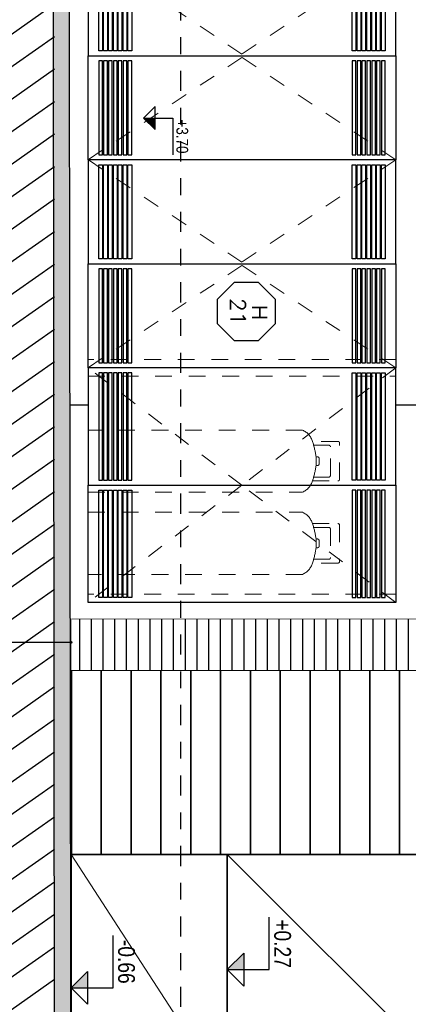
# Model space of a CAD drawing. Header units: millimetres. Extents: x 4617 to 4884, y 1258 to 1784.
# Tile 19 of 256: x 4706.67 to 4708.99, y 1268.82 to 1274.69. Entities that reach past the tile are written whole.
import ezdxf
from ezdxf.enums import TextEntityAlignment as Align

# ---------------------------------------------------------------- set-up
doc = ezdxf.new("R2010")
doc.units = ezdxf.units.MM
doc.header["$LTSCALE"] = 0.4
doc.set_wipeout_variables(frame=1)
doc.linetypes.add('DASHDOT', pattern=[1, 0.5, -0.25, 0, -0.25])
doc.linetypes.add('RAYITAS', pattern=[0.375, 0.25, -0.125])
for name, color, linetype in [('00 AC - CUBIERTA', 1, 'Continuous'), ('200', 6, 'Continuous'), ('200cotas50', 1, 'Continuous'), ('A HERRERÍA', 4, 'Continuous'), ('A MURO', 1, 'Continuous'), ('A MURO VISTO', 2, 'Continuous'), ('A PROYECCION', 8, 'Continuous'), ('A VEGETACIÓN', 253, 'Continuous'), ('Hatch Ladrillo Visto', 32, 'Continuous'), ('TXT COTA', 3, 'Continuous'), ('TXT PLANILLAS', 3, 'Continuous')]:
    doc.layers.add(name, color=color, linetype=linetype)
doc.layers.add('04 gris', color=252, linetype='Continuous', lineweight=13)
doc.styles.add('ARIAL NARROW', font='ARIALN.TTF')
doc.styles.add('ROMANS', font='romans', dxfattribs={"height": 2})
doc.styles.add('SaAS simplex', font='simplex.shx', dxfattribs={"width": 0.8})
doc.dimstyles.new('COTAS 125', dxfattribs={"dimscale": 0.01, "dimtxt": 15, "dimasz": 8, "dimexe": 5, "dimexo": 20, "dimgap": 10, "dimtad": 0, "dimzin": 9, "dimdsep": 46, "dimtxsty": 'SaAS simplex', "dimblk": 'OBLIQUE', "dimcen": 0, "dimclrd": 8, "dimclre": 8, "dimclrt": 256, "dimadec": 1, "dimazin": 0, "dimtfac": 1, "dimtmove": 2, "dimatfit": 3, "dimldrblk": 'OBLIQUE', "dimfxl": 10, "dimlwd": -1, "dimlwe": -1, "dimarcsym": 0})

# ---------------------------------------------------------------- blocks, each defined once
blk = doc.blocks.new('PUERTA DEPOSITO')
at = {"layer": '04 gris', "linetype": 'RAYITAS', "ltscale": 0.3}
blk.add_lwpolyline([(0, -0.2), (0.7, -1.1175), (0, -2.035)], dxfattribs=at)
at = {"layer": 'A MURO', "color": 3}
blk.add_lwpolyline([(0.7, -0.2), (0, -0.2), (0, -2.035), (0.7, -2.035)], close=True, dxfattribs=at)
at = {"layer": 'A PROYECCION'}
for points in [[(0.03, -0.2637), (0.67, -0.2637), (0.67, -0.2858), (0.03, -0.2858)], [(0.03, -0.2927), (0.67, -0.2927), (0.67, -0.3148), (0.03, -0.3148)], [(0.03, -0.3217), (0.67, -0.3217), (0.67, -0.3438), (0.03, -0.3438)], [(0.03, -0.3507), (0.67, -0.3507), (0.67, -0.3728), (0.03, -0.3728)], [(0.03, -0.3798), (0.67, -0.3798), (0.67, -0.4018), (0.03, -0.4018)], [(0.03, -0.4088), (0.67, -0.4088), (0.67, -0.4308), (0.03, -0.4308)], [(0.03, -0.4378), (0.67, -0.4378), (0.67, -0.4599), (0.03, -0.4599)], [(0.03, -1.7972), (0.67, -1.7972), (0.67, -1.7751), (0.03, -1.7751)], [(0.03, -1.8262), (0.67, -1.8262), (0.67, -1.8042), (0.03, -1.8042)], [(0.03, -1.8552), (0.67, -1.8552), (0.67, -1.8332), (0.03, -1.8332)], [(0.03, -1.8843), (0.67, -1.8843), (0.67, -1.8622), (0.03, -1.8622)], [(0.03, -1.9133), (0.67, -1.9133), (0.67, -1.8912), (0.03, -1.8912)], [(0.03, -1.9423), (0.67, -1.9423), (0.67, -1.9202), (0.03, -1.9202)], [(0.03, -1.9713), (0.67, -1.9713), (0.67, -1.9492), (0.03, -1.9492)]]:
    blk.add_lwpolyline(points, close=True, dxfattribs=at)
blk = doc.blocks.new('Nivel corte')
at = {"color": 0}
for p, q in [((0, 0.2), (0.25, 0.2)), ((0, 0), (0, 0.2)), ((0.0784, 0.0784), (-0.0784, 0.0784)), ((0, 0), (-0.0784, 0.0784)), ((0, 0), (0.0784, 0.0784))]:
    blk.add_line(p, q, dxfattribs=at)
blk.add_solid([(0, 0), (0.0784, 0.0784), (0, 0.0784), (0.0784, 0.0784)], dxfattribs=at)
at = {"color": 0, "style": 'ARIAL NARROW', "flags": 4}
blk.add_attdef('NIVEL', text='', height=0.08, dxfattribs=at).set_placement((0.125, 0.2), align=Align.BOTTOM_CENTER)
blk = doc.blocks.new('*U575')
at = {"color": 0, "linetype": 'ByBlock', "ltscale": 0.1}
blk.add_lwpolyline([(0, 0.3439), (0.1194, 0.3439), (0.2883, 0.175), (0.2883, -0.0638), (0.1194, -0.2326), (0, -0.2326), (-0.1194, -0.2326), (-0.2883, -0.0638), (-0.2883, 0.175), (-0.1194, 0.3439)], close=True, dxfattribs=at)
at = {"color": 0, "style": 'ROMANS', "width": 1.1}
blk.add_text('H', height=0.15, dxfattribs=at).set_placement((-0.088, 0.112))
at = {"color": 0, "linetype": 'ByBlock', "style": 'ROMANS', "width": 1.05}
blk.add_attdef('NRO', text='', height=0.15, dxfattribs=at).set_placement((0, -0.0271), align=Align.MIDDLE)
blk = doc.blocks.new('_Oblique')
at = {"layer": 'TXT COTA', "color": 0, "lineweight": -2}
blk.add_line((-0.5, -0.5), (0.5, 0.5), dxfattribs=at)
blk = doc.blocks.new('A$C3C9B7905')
at = {"layer": '04 gris', "linetype": 'RAYITAS', "ltscale": 0.3}
for points in [[(3.22, 1.835), (3.83, 0.9175), (3.22, 0)], [(4.46, 1.835), (3.85, 0.9175), (4.46, 0)], [(4.46, 1.835), (5.07, 0.9175), (4.46, 0)], [(5.7, 1.835), (5.09, 0.9175), (5.7, 0)], [(5.7, 1.835), (6.4, 0.9175), (5.7, 0)], [(7.1, 1.835), (6.4, 0.9175), (7.1, 0)]]:
    blk.add_lwpolyline(points, dxfattribs=at)
at = {"layer": 'A MURO', "color": 3}
for points in [[(3.84, 1.835), (3.22, 1.835), (3.22, 0), (3.84, 0)], [(3.84, 1.835), (4.46, 1.835), (4.46, 0), (3.84, 0)], [(5.08, 1.835), (4.46, 1.835), (4.46, 0), (5.08, 0)], [(5.08, 1.835), (5.7, 1.835), (5.7, 0), (5.08, 0)], [(6.4, 1.835), (5.7, 1.835), (5.7, 0), (6.4, 0)], [(6.4, 1.835), (7.1, 1.835), (7.1, 0), (6.4, 0)]]:
    blk.add_lwpolyline(points, close=True, dxfattribs=at)
at = {"layer": 'A PROYECCION'}
for points in [[(3.25, 1.7713), (3.81, 1.7713), (3.81, 1.7492), (3.25, 1.7492)], [(4.43, 1.7713), (3.87, 1.7713), (3.87, 1.7492), (4.43, 1.7492)], [(4.49, 1.7713), (5.05, 1.7713), (5.05, 1.7492), (4.49, 1.7492)], [(5.67, 1.7713), (5.11, 1.7713), (5.11, 1.7492), (5.67, 1.7492)], [(5.73, 1.7713), (6.37, 1.7713), (6.37, 1.7492), (5.73, 1.7492)], [(7.07, 1.7713), (6.43, 1.7713), (6.43, 1.7492), (7.07, 1.7492)], [(3.25, 1.7423), (3.81, 1.7423), (3.81, 1.7202), (3.25, 1.7202)], [(3.25, 1.7133), (3.81, 1.7133), (3.81, 1.6912), (3.25, 1.6912)], [(4.43, 1.7423), (3.87, 1.7423), (3.87, 1.7202), (4.43, 1.7202)], [(4.43, 1.7133), (3.87, 1.7133), (3.87, 1.6912), (4.43, 1.6912)], [(4.49, 1.7423), (5.05, 1.7423), (5.05, 1.7202), (4.49, 1.7202)], [(4.49, 1.7133), (5.05, 1.7133), (5.05, 1.6912), (4.49, 1.6912)], [(5.67, 1.7423), (5.11, 1.7423), (5.11, 1.7202), (5.67, 1.7202)], [(5.67, 1.7133), (5.11, 1.7133), (5.11, 1.6912), (5.67, 1.6912)], [(5.73, 1.7423), (6.37, 1.7423), (6.37, 1.7202), (5.73, 1.7202)], [(5.73, 1.7133), (6.37, 1.7133), (6.37, 1.6912), (5.73, 1.6912)], [(7.07, 1.7423), (6.43, 1.7423), (6.43, 1.7202), (7.07, 1.7202)], [(7.07, 1.7133), (6.43, 1.7133), (6.43, 1.6912), (7.07, 1.6912)], [(3.25, 1.6843), (3.81, 1.6843), (3.81, 1.6622), (3.25, 1.6622)], [(3.25, 1.6552), (3.81, 1.6552), (3.81, 1.6332), (3.25, 1.6332)], [(4.43, 1.6843), (3.87, 1.6843), (3.87, 1.6622), (4.43, 1.6622)], [(4.43, 1.6552), (3.87, 1.6552), (3.87, 1.6332), (4.43, 1.6332)], [(4.49, 1.6843), (5.05, 1.6843), (5.05, 1.6622), (4.49, 1.6622)], [(4.49, 1.6552), (5.05, 1.6552), (5.05, 1.6332), (4.49, 1.6332)], [(5.67, 1.6843), (5.11, 1.6843), (5.11, 1.6622), (5.67, 1.6622)], [(5.67, 1.6552), (5.11, 1.6552), (5.11, 1.6332), (5.67, 1.6332)], [(5.73, 1.6843), (6.37, 1.6843), (6.37, 1.6622), (5.73, 1.6622)], [(5.73, 1.6552), (6.37, 1.6552), (6.37, 1.6332), (5.73, 1.6332)], [(7.07, 1.6843), (6.43, 1.6843), (6.43, 1.6622), (7.07, 1.6622)], [(7.07, 1.6552), (6.43, 1.6552), (6.43, 1.6332), (7.07, 1.6332)], [(3.25, 1.6262), (3.81, 1.6262), (3.81, 1.6042), (3.25, 1.6042)], [(3.25, 1.5972), (3.81, 1.5972), (3.81, 1.5751), (3.25, 1.5751)], [(4.43, 1.6262), (3.87, 1.6262), (3.87, 1.6042), (4.43, 1.6042)], [(4.43, 1.5972), (3.87, 1.5972), (3.87, 1.5751), (4.43, 1.5751)], [(4.49, 1.6262), (5.05, 1.6262), (5.05, 1.6042), (4.49, 1.6042)], [(4.49, 1.5972), (5.05, 1.5972), (5.05, 1.5751), (4.49, 1.5751)], [(5.67, 1.6262), (5.11, 1.6262), (5.11, 1.6042), (5.67, 1.6042)], [(5.67, 1.5972), (5.11, 1.5972), (5.11, 1.5751), (5.67, 1.5751)], [(5.73, 1.6262), (6.37, 1.6262), (6.37, 1.6042), (5.73, 1.6042)], [(5.73, 1.5972), (6.37, 1.5972), (6.37, 1.5751), (5.73, 1.5751)], [(7.07, 1.6262), (6.43, 1.6262), (6.43, 1.6042), (7.07, 1.6042)], [(7.07, 1.5972), (6.43, 1.5972), (6.43, 1.5751), (7.07, 1.5751)], [(3.25, 0.2599), (3.81, 0.2599), (3.81, 0.2378), (3.25, 0.2378)], [(4.43, 0.2599), (3.87, 0.2599), (3.87, 0.2378), (4.43, 0.2378)], [(4.49, 0.2599), (5.05, 0.2599), (5.05, 0.2378), (4.49, 0.2378)], [(5.67, 0.2599), (5.11, 0.2599), (5.11, 0.2378), (5.67, 0.2378)], [(5.73, 0.2378), (6.37, 0.2378), (6.37, 0.2599), (5.73, 0.2599)], [(7.07, 0.2378), (6.43, 0.2378), (6.43, 0.2599), (7.07, 0.2599)], [(3.25, 0.2308), (3.81, 0.2308), (3.81, 0.2088), (3.25, 0.2088)], [(3.25, 0.2018), (3.81, 0.2018), (3.81, 0.1798), (3.25, 0.1798)], [(4.43, 0.2308), (3.87, 0.2308), (3.87, 0.2088), (4.43, 0.2088)], [(4.43, 0.2018), (3.87, 0.2018), (3.87, 0.1798), (4.43, 0.1798)], [(4.49, 0.2308), (5.05, 0.2308), (5.05, 0.2088), (4.49, 0.2088)], [(4.49, 0.2018), (5.05, 0.2018), (5.05, 0.1798), (4.49, 0.1798)], [(5.67, 0.2308), (5.11, 0.2308), (5.11, 0.2088), (5.67, 0.2088)], [(5.67, 0.2018), (5.11, 0.2018), (5.11, 0.1798), (5.67, 0.1798)], [(5.73, 0.2088), (6.37, 0.2088), (6.37, 0.2308), (5.73, 0.2308)], [(5.73, 0.1798), (6.37, 0.1798), (6.37, 0.2018), (5.73, 0.2018)], [(7.07, 0.2088), (6.43, 0.2088), (6.43, 0.2308), (7.07, 0.2308)], [(7.07, 0.1798), (6.43, 0.1798), (6.43, 0.2018), (7.07, 0.2018)], [(3.25, 0.1728), (3.81, 0.1728), (3.81, 0.1507), (3.25, 0.1507)], [(3.25, 0.1438), (3.81, 0.1438), (3.81, 0.1217), (3.25, 0.1217)], [(4.43, 0.1728), (3.87, 0.1728), (3.87, 0.1507), (4.43, 0.1507)], [(4.43, 0.1438), (3.87, 0.1438), (3.87, 0.1217), (4.43, 0.1217)], [(4.49, 0.1728), (5.05, 0.1728), (5.05, 0.1507), (4.49, 0.1507)], [(4.49, 0.1438), (5.05, 0.1438), (5.05, 0.1217), (4.49, 0.1217)], [(5.67, 0.1728), (5.11, 0.1728), (5.11, 0.1507), (5.67, 0.1507)], [(5.67, 0.1438), (5.11, 0.1438), (5.11, 0.1217), (5.67, 0.1217)], [(5.73, 0.1507), (6.37, 0.1507), (6.37, 0.1728), (5.73, 0.1728)], [(5.73, 0.1217), (6.37, 0.1217), (6.37, 0.1438), (5.73, 0.1438)], [(7.07, 0.1507), (6.43, 0.1507), (6.43, 0.1728), (7.07, 0.1728)], [(7.07, 0.1217), (6.43, 0.1217), (6.43, 0.1438), (7.07, 0.1438)], [(3.25, 0.1148), (3.81, 0.1148), (3.81, 0.0927), (3.25, 0.0927)], [(3.25, 0.0858), (3.81, 0.0858), (3.81, 0.0637), (3.25, 0.0637)], [(4.43, 0.1148), (3.87, 0.1148), (3.87, 0.0927), (4.43, 0.0927)], [(4.43, 0.0858), (3.87, 0.0858), (3.87, 0.0637), (4.43, 0.0637)], [(4.49, 0.1148), (5.05, 0.1148), (5.05, 0.0927), (4.49, 0.0927)], [(4.49, 0.0858), (5.05, 0.0858), (5.05, 0.0637), (4.49, 0.0637)], [(5.67, 0.1148), (5.11, 0.1148), (5.11, 0.0927), (5.67, 0.0927)], [(5.67, 0.0858), (5.11, 0.0858), (5.11, 0.0637), (5.67, 0.0637)], [(5.73, 0.0927), (6.37, 0.0927), (6.37, 0.1148), (5.73, 0.1148)], [(5.73, 0.0637), (6.37, 0.0637), (6.37, 0.0858), (5.73, 0.0858)], [(7.07, 0.0927), (6.43, 0.0927), (6.43, 0.1148), (7.07, 0.1148)], [(7.07, 0.0637), (6.43, 0.0637), (6.43, 0.0858), (7.07, 0.0858)]]:
    blk.add_lwpolyline(points, close=True, dxfattribs=at)

msp = doc.modelspace()

# ---------------------------------------------------------------- hatches: boundary and pattern name
at = {"layer": 'A MURO'}
h = msp.add_hatch(color=256, dxfattribs=at)
h.dxf.hatch_style = 1
h.paths.add_polyline_path([(4706.8675, 1281.2013), (4706.8819, 1266.4161), (4706.9819, 1266.4161), (4706.9616, 1281.2017)])
at = {"layer": 'A VEGETACIÓN'}
h = msp.add_hatch(dxfattribs=at)
h.set_pattern_fill('LINE', color=253, scale=0.05, angle=-55, double=1)
h.set_pattern_definition([(215, (97.61384, 995.19953), (0.091055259, -0.130040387), [])])
h.paths.add_polyline_path([(4705.6138, 1314.8995), (4705.6279, 1314.9459), (4705.6281, 1314.9478), (4705.6322, 1314.9746), (4705.6368, 1315.0014), (4705.642, 1315.0282), (4705.6477, 1315.0551), (4705.6539, 1315.082), (4705.6605, 1315.109), (4705.6676, 1315.136), (4705.6752, 1315.1631), (4705.6832, 1315.1902), (4705.6915, 1315.2173), (4705.7002, 1315.2445), (4705.7092, 1315.2717), (4705.7185, 1315.299), (4705.7282, 1315.3263), (4705.738, 1315.3537), (4705.7482, 1315.381), (4705.7585, 1315.4085), (4705.769, 1315.436), (4705.7797, 1315.4635), (4705.7905, 1315.491), (4705.8014, 1315.5186), (4705.8125, 1315.5463), (4705.8236, 1315.574), (4705.8347, 1315.6017), (4705.8459, 1315.6294), (4705.857, 1315.6572), (4705.8681, 1315.6851), (4705.8792, 1315.7129), (4705.8902, 1315.7409), (4705.9011, 1315.7688), (4705.9119, 1315.7968), (4705.9225, 1315.8248), (4705.933, 1315.8529), (4705.9432, 1315.881), (4705.9533, 1315.9092), (4705.9631, 1315.9373), (4705.9726, 1315.9656), (4705.9818, 1315.9938), (4705.9907, 1316.0221), (4705.9993, 1316.0504), (4706.0076, 1316.0788), (4706.0155, 1316.1072), (4706.0231, 1316.1356), (4706.0303, 1316.1641), (4706.0373, 1316.1926), (4706.044, 1316.2212), (4706.0503, 1316.2497), (4706.0564, 1316.2783), (4706.0622, 1316.3069), (4706.0677, 1316.3356), (4706.0729, 1316.3643), (4706.0779, 1316.393), (4706.0826, 1316.4217), (4706.087, 1316.4505), (4706.0912, 1316.4793), (4706.0951, 1316.5081), (4706.0988, 1316.537), (4706.1023, 1316.5658), (4706.1056, 1316.5947), (4706.1086, 1316.6237), (4706.1114, 1316.6526), (4706.114, 1316.6816), (4706.1165, 1316.7105), (4706.1187, 1316.7395), (4706.1207, 1316.7686), (4706.1226, 1316.7976), (4706.1242, 1316.8266), (4706.1258, 1316.8557), (4706.1271, 1316.8848), (4706.1283, 1316.9139), (4706.1293, 1316.943), (4706.1302, 1316.9722), (4706.131, 1317.0013), (4706.1316, 1317.0305), (4706.1321, 1317.0597), (4706.1324, 1317.0889), (4706.1327, 1317.1181), (4706.1329, 1317.1473), (4706.1329, 1317.1765), (4706.1329, 1317.2057), (4706.1327, 1317.2349), (4706.1325, 1317.2642), (4706.1322, 1317.2934), (4706.1318, 1317.3227), (4706.1314, 1317.352), (4706.1309, 1317.3812), (4706.1304, 1317.4105), (4706.1298, 1317.4398), (4706.1292, 1317.469), (4706.1285, 1317.4983), (4706.1278, 1317.5276), (4706.1271, 1317.5569), (4706.1264, 1317.5862), (4706.1256, 1317.6155), (4706.1249, 1317.6447), (4706.1241, 1317.674), (4706.1234, 1317.7033), (4706.1227, 1317.7326), (4706.122, 1317.7618), (4706.1213, 1317.7911), (4706.1207, 1317.8204), (4706.1201, 1317.8496), (4706.1196, 1317.8788), (4706.1191, 1317.9081), (4706.1187, 1317.9373), (4706.1183, 1317.9665), (4706.118, 1317.9957), (4706.1178, 1318.0249), (4706.1176, 1318.0541), (4706.1176, 1318.0833), (4706.1177, 1318.1125), (4706.1178, 1318.1416), (4706.1181, 1318.1708), (4706.1184, 1318.1999), (4706.1189, 1318.229), (4706.1195, 1318.2581), (4706.1203, 1318.2872), (4706.1212, 1318.3162), (4706.1222, 1318.3453), (4706.1234, 1318.3743), (4706.1248, 1318.4033), (4706.1263, 1318.4323), (4706.1279, 1318.4613), (4706.1298, 1318.4902), (4706.1318, 1318.5191), (4706.134, 1318.548), (4706.1365, 1318.5769), (4706.1391, 1318.6057), (4706.1419, 1318.6346), (4706.3469, 1328.5639), (4701.8833, 1328.5639), (4701.8833, 1261.1689), (4707.0314, 1261.1689), (4707.0316, 1261.1797), (4707.032, 1261.2013), (4707.0338, 1261.2984), (4707.0344, 1261.3307), (4707.035, 1261.3631), (4707.0354, 1261.3847), (4707.0358, 1261.4062), (4707.036, 1261.417), (4707.0371, 1261.4709), (4707.0373, 1261.4817), (4707.0377, 1261.5033), (4707.0383, 1261.5357), (4707.0385, 1261.5464), (4707.0393, 1261.5896), (4707.0397, 1261.6112), (4707.0399, 1261.6219), (4707.0401, 1261.6327), (4707.0403, 1261.6435), (4707.0405, 1261.6543), (4707.0407, 1261.6651), (4707.0417, 1261.719), (4707.0419, 1261.7298), (4707.0476, 1262.0318), (4707.0478, 1262.0426), (4707.0483, 1262.0642), (4707.0485, 1262.075), (4707.0487, 1262.0858), (4707.0501, 1262.1613), (4707.0505, 1262.1828), (4707.0507, 1262.1936), (4707.0509, 1262.2044), (4707.0513, 1262.226), (4707.0527, 1262.3015), (4707.0529, 1262.3123), (4707.0533, 1262.3338), (4707.0535, 1262.3446), (4707.0537, 1262.3554), (4707.0542, 1262.377), (4707.0544, 1262.3878), (4707.0546, 1262.3986), (4707.0556, 1262.4525), (4707.0558, 1262.4633), (4707.056, 1262.4741), (4707.0566, 1262.5064), (4707.057, 1262.528), (4707.0574, 1262.5496), (4707.0578, 1262.5711), (4707.058, 1262.5819), (4707.0601, 1262.6898), (4707.0603, 1262.7006), (4707.0627, 1262.83), (4707.0631, 1262.8516), (4707.0633, 1262.8624), (4707.0635, 1262.8732), (4707.0658, 1262.9918), (4707.066, 1263.0026), (4707.0664, 1263.0242), (4707.0666, 1263.035), (4707.0698, 1263.2075), (4707.07, 1263.2183), (4707.0717, 1263.3046), (4707.0719, 1263.3154), (4707.0733, 1263.3909), (4707.0735, 1263.4017), (4707.0747, 1263.4664), (4707.0749, 1263.4772), (4707.0761, 1263.5419), (4707.0765, 1263.5635), (4707.0767, 1263.5743), (4707.077, 1263.5851), (4707.0784, 1263.6606), (4707.0786, 1263.6713), (4707.0796, 1263.7253), (4707.0802, 1263.7576), (4707.081, 1263.8008), (4707.0812, 1263.8116), (4707.082, 1263.8547), (4707.0822, 1263.8655), (4707.0827, 1263.8871), (4707.0831, 1263.9086), (4707.0835, 1263.9302), (4707.0833, 1263.9392), (4707.0832, 1263.9481), (4707.0831, 1263.9571), (4707.0829, 1263.9661), (4707.0816, 1264.0556), (4707.0814, 1264.0645), (4707.0812, 1264.0824), (4707.0805, 1264.127), (4707.0802, 1264.1449), (4707.0801, 1264.1538), (4707.0794, 1264.1983), (4707.0793, 1264.2072), (4707.0791, 1264.216), (4707.0786, 1264.2515), (4707.0784, 1264.2603), (4707.0783, 1264.2692), (4707.0782, 1264.278), (4707.0779, 1264.2957), (4707.0778, 1264.3045), (4707.0775, 1264.3221), (4707.0771, 1264.3485), (4707.077, 1264.3573), (4707.0767, 1264.3748), (4707.0766, 1264.3835), (4707.0764, 1264.3923), (4707.0763, 1264.401), (4707.0762, 1264.4097), (4707.0759, 1264.4272), (4707.0758, 1264.4359), (4707.0753, 1264.4706), (4707.075, 1264.4879), (4707.0747, 1264.5051), (4707.0746, 1264.5137), (4707.0743, 1264.5309), (4707.0739, 1264.5566), (4707.0738, 1264.5651), (4707.0737, 1264.5737), (4707.0734, 1264.5907), (4707.0732, 1264.6076), (4707.0727, 1264.6414), (4707.0725, 1264.6499), (4707.0715, 1264.7167), (4707.0714, 1264.725), (4707.0713, 1264.7332), (4707.0711, 1264.7415), (4707.071, 1264.7497), (4707.0709, 1264.758), (4707.0708, 1264.7662), (4707.0698, 1264.8313), (4707.0696, 1264.8394), (4707.0692, 1264.8714), (4707.069, 1264.8794), (4707.0689, 1264.8874), (4707.0688, 1264.8953), (4707.0687, 1264.9032), (4707.0686, 1264.9111), (4707.0684, 1264.919), (4707.0682, 1264.9347), (4707.068, 1264.9504), (4707.0678, 1264.9582), (4707.0677, 1264.9659), (4707.0676, 1264.9737), (4707.0673, 1264.9968), (4707.0669, 1265.0197), (4707.0662, 1265.065), (4707.0661, 1265.0725), (4707.066, 1265.08), (4707.0658, 1265.0948), (4707.0656, 1265.1022), (4707.0655, 1265.1096), (4707.0654, 1265.1169), (4707.0653, 1265.1242), (4707.0652, 1265.1315), (4707.0651, 1265.1388), (4707.0648, 1265.1605), (4707.0644, 1265.1819), (4707.064, 1265.2102), (4707.0639, 1265.2172), (4707.0638, 1265.2241), (4707.0637, 1265.2311), (4707.0636, 1265.238), (4707.0635, 1265.2449), (4707.0634, 1265.2518), (4707.0633, 1265.2586), (4707.0632, 1265.2655), (4707.0629, 1265.2858), (4707.0626, 1265.3058), (4707.0625, 1265.3124), (4707.0618, 1265.3581), (4707.0617, 1265.3645), (4707.0616, 1265.3708), (4707.0609, 1265.4146), (4707.0608, 1265.4208), (4707.0607, 1265.4269), (4707.0606, 1265.433), (4707.0605, 1265.439), (4707.0604, 1265.445), (4707.0603, 1265.451), (4707.0603, 1265.457), (4707.0602, 1265.4629), (4707.0601, 1265.4688), (4707.06, 1265.4746), (4707.0599, 1265.4804), (4707.0598, 1265.4862), (4707.0597, 1265.492), (4707.0596, 1265.4977), (4707.0595, 1265.5091), (4707.0594, 1265.5147), (4707.0593, 1265.5203), (4707.0592, 1265.5259), (4707.0591, 1265.5314), (4707.059, 1265.5369), (4707.059, 1265.5423), (4707.0585, 1265.5744), (4707.0584, 1265.5796), (4707.0583, 1265.5848), (4707.0582, 1265.59), (4707.0582, 1265.5951), (4707.0581, 1265.6001), (4707.058, 1265.6052), (4707.0578, 1265.6152), (4707.0578, 1265.6201), (4707.0577, 1265.625), (4707.0576, 1265.6299), (4707.0576, 1265.6347), (4707.0575, 1265.6395), (4707.0573, 1265.6489), (4707.0573, 1265.6536), (4707.0571, 1265.6629), (4707.057, 1265.6719), (4707.0569, 1265.6764), (4707.0567, 1265.6897), (4707.0566, 1265.6983), (4707.0565, 1265.7025), (4707.0565, 1265.7067), (4707.0564, 1265.7109), (4707.0561, 1265.7272), (4707.0561, 1265.7312), (4707.056, 1265.7351), (4707.0559, 1265.7429), (4707.0558, 1265.7467), (4707.0558, 1265.7505), (4707.0557, 1265.7542), (4707.0557, 1265.7579), (4707.0556, 1265.7615), (4707.0556, 1265.7651), (4707.055, 1265.7688), (4707.0544, 1265.7724), (4707.0538, 1265.7761), (4707.0532, 1265.7797), (4707.0526, 1265.7833), (4707.052, 1265.7869), (4707.0514, 1265.7904), (4707.0509, 1265.7939), (4707.0503, 1265.7975), (4707.0497, 1265.801), (4707.0492, 1265.8044), (4707.0486, 1265.8079), (4707.048, 1265.8113), (4707.0475, 1265.8148), (4707.0469, 1265.8182), (4707.0464, 1265.8215), (4707.0458, 1265.8249), (4707.0453, 1265.8283), (4707.0447, 1265.8316), (4707.0442, 1265.8349), (4707.0437, 1265.8382), (4707.0431, 1265.8415), (4707.0426, 1265.8447), (4707.0421, 1265.848), (4707.0416, 1265.8512), (4707.041, 1265.8544), (4707.0405, 1265.8575), (4707.04, 1265.8607), (4707.0395, 1265.8639), (4707.039, 1265.867), (4707.0385, 1265.8701), (4707.038, 1265.8732), (4707.0375, 1265.8763), (4707.037, 1265.8793), (4707.0365, 1265.8824), (4707.036, 1265.8854), (4707.0355, 1265.8884), (4707.0351, 1265.8914), (4707.0346, 1265.8943), (4707.0341, 1265.8973), (4707.0336, 1265.9002), (4707.0332, 1265.9031), (4707.0327, 1265.906), (4707.0322, 1265.9089), (4707.0318, 1265.9118), (4707.0313, 1265.9146), (4707.0309, 1265.9175), (4707.0304, 1265.9203), (4707.03, 1265.9231), (4707.0295, 1265.9258), (4707.0291, 1265.9286), (4707.0286, 1265.9314), (4707.0282, 1265.9341), (4707.0278, 1265.9368), (4707.0273, 1265.9395), (4707.0269, 1265.9422), (4707.0265, 1265.9448), (4707.026, 1265.9475), (4707.0256, 1265.9501), (4707.0252, 1265.9527), (4707.0248, 1265.9553), (4707.0244, 1265.9579), (4707.024, 1265.9605), (4707.0235, 1265.963), (4707.0231, 1265.9655), (4707.0227, 1265.9681), (4707.0223, 1265.9706), (4707.0219, 1265.973), (4707.0215, 1265.9755), (4707.0212, 1265.978), (4707.0208, 1265.9804), (4707.0204, 1265.9828), (4707.02, 1265.9852), (4707.0196, 1265.9876), (4707.0192, 1265.99), (4707.0189, 1265.9923), (4707.0185, 1265.9947), (4707.0181, 1265.997), (4707.0177, 1265.9993), (4707.0174, 1266.0016), (4707.017, 1266.0039), (4707.0167, 1266.0062), (4707.0163, 1266.0084), (4707.0159, 1266.0106), (4707.0156, 1266.0129), (4707.0152, 1266.0151), (4707.0149, 1266.0173), (4707.0145, 1266.0194), (4707.0142, 1266.0216), (4707.0139, 1266.0237), (4707.0135, 1266.0259), (4707.0132, 1266.028), (4707.0128, 1266.0301), (4707.0125, 1266.0322), (4707.0122, 1266.0342), (4707.0119, 1266.0363), (4707.0115, 1266.0384), (4707.0112, 1266.0404), (4707.0109, 1266.0424), (4707.0106, 1266.0444), (4707.0102, 1266.0464), (4707.0099, 1266.0484), (4707.0096, 1266.0503), (4707.0093, 1266.0523), (4707.009, 1266.0542), (4707.0087, 1266.0561), (4707.0084, 1266.058), (4707.0081, 1266.0599), (4707.0078, 1266.0618), (4707.0075, 1266.0636), (4707.0072, 1266.0655), (4707.0069, 1266.0673), (4707.0066, 1266.0691), (4707.0063, 1266.0709), (4707.0061, 1266.0727), (4707.0058, 1266.0745), (4707.0055, 1266.0763), (4707.0052, 1266.078), (4707.0049, 1266.0798), (4707.0047, 1266.0815), (4707.0044, 1266.0832), (4707.0041, 1266.0849), (4707.0039, 1266.0866), (4707.0036, 1266.0883), (4707.0033, 1266.0899), (4707.0031, 1266.0916), (4707.0028, 1266.0932), (4707.0025, 1266.0948), (4707.0023, 1266.0964), (4707.002, 1266.098), (4707.0018, 1266.0996), (4707.0015, 1266.1012), (4707.0013, 1266.1028), (4707.001, 1266.1043), (4707.0008, 1266.1058), (4707.0005, 1266.1074), (4707.0003, 1266.1089), (4707.0001, 1266.1104), (4706.9998, 1266.1118), (4706.9996, 1266.1133), (4706.9994, 1266.1148), (4706.9991, 1266.1162), (4706.9989, 1266.1177), (4706.9987, 1266.1191), (4706.9984, 1266.1205), (4706.9982, 1266.1219), (4706.998, 1266.1233), (4706.9978, 1266.1247), (4706.9976, 1266.126), (4706.9973, 1266.1274), (4706.9971, 1266.1287), (4706.9969, 1266.1301), (4706.9967, 1266.1314), (4706.9965, 1266.1327), (4706.9963, 1266.134), (4706.9961, 1266.1353), (4706.9959, 1266.1366), (4706.9957, 1266.1378), (4706.9955, 1266.1391), (4706.9953, 1266.1403), (4706.9951, 1266.1415), (4706.9949, 1266.1428), (4706.9947, 1266.144), (4706.9945, 1266.1452), (4706.9943, 1266.1463), (4706.9941, 1266.1475), (4706.9939, 1266.1487), (4706.9937, 1266.1498), (4706.9935, 1266.151), (4706.9933, 1266.1521), (4706.9932, 1266.1532), (4706.993, 1266.1544), (4706.9928, 1266.1555), (4706.9926, 1266.1565), (4706.9924, 1266.1576), (4706.9923, 1266.1587), (4706.9921, 1266.1598), (4706.9919, 1266.1608), (4706.9917, 1266.1618), (4706.9916, 1266.1629), (4706.9914, 1266.1639), (4706.9912, 1266.1649), (4706.9911, 1266.1659), (4706.9909, 1266.1669), (4706.9907, 1266.1679), (4706.9906, 1266.1688), (4706.9904, 1266.1698), (4706.9903, 1266.1708), (4706.9901, 1266.1717), (4706.9899, 1266.1726), (4706.9898, 1266.1736), (4706.9896, 1266.1745), (4706.9895, 1266.1754), (4706.9893, 1266.1763), (4706.9892, 1266.1772), (4706.989, 1266.178), (4706.9889, 1266.1789), (4706.9887, 1266.1798), (4706.9886, 1266.1806), (4706.9884, 1266.1814), (4706.9883, 1266.1823), (4706.9882, 1266.1831), (4706.988, 1266.1839), (4706.9879, 1266.1847), (4706.9877, 1266.1855), (4706.9876, 1266.1863), (4706.9875, 1266.1871), (4706.9873, 1266.1879), (4706.9872, 1266.1886), (4706.9871, 1266.1894), (4706.9869, 1266.1901), (4706.9868, 1266.1909), (4706.9867, 1266.1916), (4706.9865, 1266.1923), (4706.9864, 1266.193), (4706.9863, 1266.1937), (4706.9862, 1266.1944), (4706.986, 1266.1951), (4706.9859, 1266.1958), (4706.9858, 1266.1965), (4706.9857, 1266.1971), (4706.9855, 1266.1978), (4706.9854, 1266.1984), (4706.9853, 1266.1991), (4706.9852, 1266.1997), (4706.9851, 1266.2003), (4706.9849, 1266.2009), (4706.9848, 1266.2015), (4706.9847, 1266.2022), (4706.9846, 1266.2027), (4706.9845, 1266.2033), (4706.9844, 1266.2039), (4706.9843, 1266.2045), (4706.9842, 1266.2051), (4706.984, 1266.2056), (4706.9839, 1266.2062), (4706.9838, 1266.2067), (4706.9837, 1266.2072), (4706.9836, 1266.2078), (4706.9835, 1266.2083), (4706.9834, 1266.2088), (4706.9833, 1266.2093), (4706.9832, 1266.2098), (4706.9831, 1266.2103), (4706.983, 1266.2108), (4706.9829, 1266.2113), (4706.9828, 1266.2118), (4706.9827, 1266.2123), (4706.9826, 1266.2127), (4706.9825, 1266.2132), (4706.9824, 1266.2136), (4706.9823, 1266.2141), (4706.9822, 1266.2145), (4706.9821, 1266.215), (4706.982, 1266.2154), (4706.9819, 1266.2158), (4706.6819, 1266.2158), (4706.6819, 1266.4161), (4706.8819, 1266.4161), (4706.8819, 1277.1923), (4706.7919, 1303.823), (4706.7919, 1306.7768), (4706.8819, 1311.4261), (4706.841, 1311.4261), (4706.841, 1311.6261), (4707.041, 1311.6261), (4706.9754, 1311.7065), (4706.9099, 1311.787), (4706.8446, 1311.8677), (4706.7795, 1311.9487), (4706.7147, 1312.0301), (4706.6503, 1312.112), (4706.5865, 1312.1945), (4706.5232, 1312.2777), (4706.4605, 1312.3616), (4706.3986, 1312.4465), (4706.3375, 1312.5324), (4706.2773, 1312.6194), (4706.2181, 1312.7076), (4706.1599, 1312.7971), (4706.1029, 1312.888), (4706.0471, 1312.9804), (4705.9926, 1313.0743), (4705.9396, 1313.17), (4705.8884, 1313.2671), (4705.8393, 1313.3656), (4705.7928, 1313.4652), (4705.7492, 1313.5659), (4705.7089, 1313.6675), (4705.6722, 1313.7699), (4705.6396, 1313.8727), (4705.6114, 1313.9761), (4705.588, 1314.0796), (4705.5697, 1314.1833), (4705.5569, 1314.2869), (4705.5501, 1314.3903), (4705.5494, 1314.4934), (4705.5555, 1314.5959), (4705.5685, 1314.6977), (4705.5883, 1314.7989)])

# ---------------------------------------------------------------- linework, layer by layer
at = {"layer": '00 AC - CUBIERTA'}
msp.add_lwpolyline([(4710.2169, 1271.114), (4710.2169, 1270.8121), (4706.9819, 1270.8121), (4706.9819, 1271.114)], close=True, dxfattribs=at)
at = {"layer": '04 gris', "linetype": 'RAYITAS', "ltscale": 0.3}
for p, q in [((4708.4416, 1272.0574), (4708.4416, 1272.0834)), ((4708.4416, 1272.0574), (4708.4416, 1272.0314)), ((4708.4416, 1271.5674), (4708.4416, 1271.5934)), ((4708.4416, 1271.5674), (4708.4416, 1271.5414))]:
    msp.add_line(p, q, dxfattribs=at)
for points in [[(4708.9169, 1275.6421), (4708.9169, 1272.664), (4707.0819, 1272.664), (4707.0819, 1275.6421)], [(4708.9169, 1272.564), (4708.9169, 1271.264), (4707.0819, 1271.264), (4707.0819, 1272.564)]]:
    msp.add_lwpolyline(points, close=True, dxfattribs=at)
for points in [[(4708.3608, 1272.2424), (4707.0819, 1272.2424), (4707.0819, 1271.8724)], [(4707.0819, 1271.8724), (4708.3608, 1271.8724)], [(4707.0819, 1271.7524), (4708.3608, 1271.7524)], [(4708.3608, 1271.3824), (4707.0819, 1271.3824), (4707.0819, 1271.7524)]]:
    msp.add_lwpolyline(points, dxfattribs=at)
for points in [[(4708.4199, 1271.9398), (4708.5719, 1271.9398, 0.414214), (4708.5819, 1271.9498), (4708.5819, 1272.165, 0.414214), (4708.5719, 1272.175), (4708.4199, 1272.175)], [(4708.4266, 1271.9623), (4708.517, 1271.9623, 0.414214), (4708.527, 1271.9723), (4708.527, 1272.1424, 0.414214), (4708.517, 1272.1524), (4708.4266, 1272.1524)], [(4708.4416, 1272.0834), (4708.4497, 1272.0834, -0.414214), (4708.4597, 1272.0734), (4708.4597, 1272.0574)], [(4708.4416, 1272.0314), (4708.4497, 1272.0314, 0.414214), (4708.4597, 1272.0414), (4708.4597, 1272.0574)], [(4708.4199, 1271.685), (4708.5719, 1271.685, -0.414214), (4708.5819, 1271.675), (4708.5819, 1271.4598, -0.414214), (4708.5719, 1271.4498), (4708.4199, 1271.4498)], [(4708.4266, 1271.6625), (4708.517, 1271.6625, -0.414214), (4708.527, 1271.6525), (4708.527, 1271.4824, -0.414214), (4708.517, 1271.4724), (4708.4266, 1271.4724)], [(4708.4416, 1271.5934), (4708.4497, 1271.5934, -0.414214), (4708.4597, 1271.5834), (4708.4597, 1271.5674)], [(4708.4416, 1271.5414), (4708.4497, 1271.5414, 0.414214), (4708.4597, 1271.5514), (4708.4597, 1271.5674)]]:
    msp.add_lwpolyline(points, format="xyb", dxfattribs=at)
at = {"layer": '04 gris'}
for points in [[(4706.9809, 1266.4161), (4707.9119, 1268.2779), (4706.9809, 1269.7119)], [(4707.9119, 1269.7119), (4709.1329, 1268.4916), (4707.9119, 1266.7439)]]:
    msp.add_lwpolyline(points, dxfattribs=at)
at = {"layer": '04 gris', "linetype": 'RAYITAS', "ltscale": 0.3}
for centre, radius, start, end in [((4708.3179, 1272.1452), 0.1062, 16.29184, 66.21371), ((4707.8471, 1271.991), 0.6016, 8.82835, 17.80151), ((4707.8471, 1272.1237), 0.6016, 342.19849, 351.17165), ((4708.3179, 1271.9696), 0.1062, 293.78629, 343.70816), ((4708.3179, 1271.6552), 0.1062, 16.29184, 66.21371), ((4707.8471, 1271.5011), 0.6016, 8.82835, 17.80151), ((4707.8471, 1271.6337), 0.6016, 342.19849, 351.17165), ((4708.3179, 1271.4796), 0.1062, 293.78629, 343.70816)]:
    msp.add_arc(centre, radius, start, end, dxfattribs=at)
at = {"layer": 'A MURO'}
for points in [[(4706.8675, 1281.2013), (4706.8819, 1266.4161), (4706.9819, 1266.4161), (4706.9616, 1281.2017)], [(4709.9669, 1270.8121), (4709.9669, 1271.114), (4706.9819, 1271.114), (4706.9819, 1270.8121)], [(4706.9819, 1270.8121), (4706.9819, 1269.7119), (4707.1598, 1269.7119), (4707.1598, 1270.8121)], [(4707.1598, 1270.8121), (4707.1598, 1269.7119), (4707.3377, 1269.7119), (4707.3377, 1270.8121)], [(4707.3377, 1270.8121), (4707.3377, 1269.7119), (4707.5157, 1269.7119), (4707.5157, 1270.8121)], [(4707.5157, 1270.8121), (4707.5157, 1269.7119), (4707.6936, 1269.7119), (4707.6936, 1270.8121)], [(4707.6936, 1270.8121), (4707.6936, 1269.7119), (4707.8715, 1269.7119), (4707.8715, 1270.8121)], [(4707.8715, 1270.8121), (4707.8715, 1269.7119), (4708.0494, 1269.7119), (4708.0494, 1270.8121)], [(4708.0494, 1270.8121), (4708.0494, 1269.7119), (4708.2273, 1269.7119), (4708.2273, 1270.8121)], [(4708.2273, 1270.8121), (4708.2273, 1269.7119), (4708.4052, 1269.7119), (4708.4052, 1270.8121)], [(4708.4052, 1270.8121), (4708.4052, 1269.7119), (4708.5832, 1269.7119), (4708.5832, 1270.8121)], [(4708.5832, 1270.8121), (4708.5832, 1269.7119), (4708.7611, 1269.7119), (4708.7611, 1270.8121)], [(4708.7611, 1270.8121), (4708.7611, 1269.7119), (4708.939, 1269.7119), (4708.939, 1270.8121)], [(4708.939, 1270.8121), (4708.939, 1269.7119), (4709.1529, 1269.7119), (4709.1529, 1270.8121)], [(4707.9119, 1266.7439), (4707.9119, 1269.7119), (4706.9809, 1269.7119), (4706.9809, 1266.4161)], [(4709.1329, 1267.1349), (4709.1329, 1269.7119), (4707.9119, 1269.7119), (4707.9119, 1266.7439)]]:
    msp.add_lwpolyline(points, close=True, dxfattribs=at)
at = {"layer": 'A MURO VISTO', "color": 251}
msp.add_lwpolyline([(4706.9737, 1272.394), (4707.0819, 1272.394)], dxfattribs=at)
at = {"layer": 'A MURO VISTO'}
msp.add_lwpolyline([(4708.9169, 1272.394), (4709.1569, 1272.394)], dxfattribs=at)

# ---------------------------------------------------------------- block references
at = {"rotation": 269.9999999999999}
msp.add_blockref('PUERTA DEPOSITO', (4709.1169, 1272.614), dxfattribs=at)
at = {"xscale": -1, "rotation": 269.9999999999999}
msp.add_blockref('PUERTA DEPOSITO', (4709.1169, 1271.214), dxfattribs=at)
at = {"layer": '200cotas50', "xscale": 0.875, "yscale": 0.875, "zscale": 0.875, "rotation": 269.9999999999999}
msp.add_blockref('Nivel corte', (4707.4125, 1274.1022), dxfattribs=at).add_auto_attribs({'NIVEL': '+3.70'})
at = {"layer": '200cotas50'}
ref = msp.add_blockref('Nivel corte', (4707.9119, 1269.0266), dxfattribs=dict(at, xscale=-1.25, yscale=1.25, zscale=1.25, rotation=269.9999999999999))
ref.add_attrib('NIVEL', '+0.27', dxfattribs={"layer": '0', "color": 0, "height": 0.1, "rotation": 270, "style": 'ARIAL NARROW', "flags": 4}).set_placement((4708.1619, 1269.1817), align=Align.BOTTOM_CENTER)
ref = msp.add_blockref('Nivel corte', (4706.9809, 1268.9178), dxfattribs=dict(at, xscale=-1.25, yscale=1.25, zscale=1.25, rotation=269.9999999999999))
ref.add_attrib('NIVEL', '-0.66', dxfattribs={"layer": '0', "color": 0, "height": 0.1, "rotation": 270, "style": 'ARIAL NARROW', "flags": 4}).set_placement((4707.2309, 1269.0729), align=Align.BOTTOM_CENTER)
at = {"layer": 'A MURO VISTO', "color": 251, "rotation": 269.9999999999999}
msp.add_blockref('A$C3C9B7905', (4707.0819, 1278.314), dxfattribs=at)
at = {"layer": 'TXT PLANILLAS'}
ref = msp.add_blockref('*U575', (4707.9921, 1272.9491), dxfattribs=dict(at, xscale=-0.6, yscale=0.6, zscale=0.6, rotation=269.9999999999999))
ref.add_attrib('NRO', '21', dxfattribs={"layer": '0', "color": 0, "linetype": 'ByBlock', "height": 0.09, "rotation": 270, "style": 'ROMANS', "width": 1.05}).set_placement((4707.9758, 1272.9491), align=Align.MIDDLE)

# ---------------------------------------------------------------- next in the draw order: wipeouts: each hides what was drawn before it
msp.add_wipeout([(4710.2169, 1271.114), (4710.2169, 1270.8121), (4706.9819, 1270.8121), (4706.9819, 1271.114)]).dxf.layer = '00 AC - CUBIERTA'

# ---------------------------------------------------------------- next in the draw order: hatches: boundary and pattern name
at = {"layer": 'Hatch Ladrillo Visto'}
h = msp.add_hatch(dxfattribs=at)
h.set_pattern_fill('_USER', color=256, scale=0.07, pattern_type=0)
h.set_pattern_definition([(270, (125.531744, 919.640546), (0.07, -9e-17), [])])
h.paths.add_polyline_path([(4709.9669, 1270.8121), (4709.9669, 1271.114), (4706.9819, 1271.114), (4706.9819, 1270.8121)])

# ---------------------------------------------------------------- next in the draw order: linework, layer by layer
at = {"layer": '200', "color": 2, "linetype": 'DASHDOT', "ltscale": 0.6}
msp.add_lwpolyline([(4707.6329, 1328.5639), (4707.6329, 1261.1689)], dxfattribs=at)

# ---------------------------------------------------------------- next in the draw order: leaders
at = {"layer": 'A HERRERÍA', "color": 254, "ltscale": 0.5}
msp.add_leader([(4706.9819, 1270.9773), (4705.601, 1270.9773), (4705.601, 1273.1399)], dimstyle='COTAS 125', override={"dimtxt": 5, "dimasz": 6, "dimldrblk": 'DotSmall'}, dxfattribs=at)

doc.saveas('drawing.dxf')
